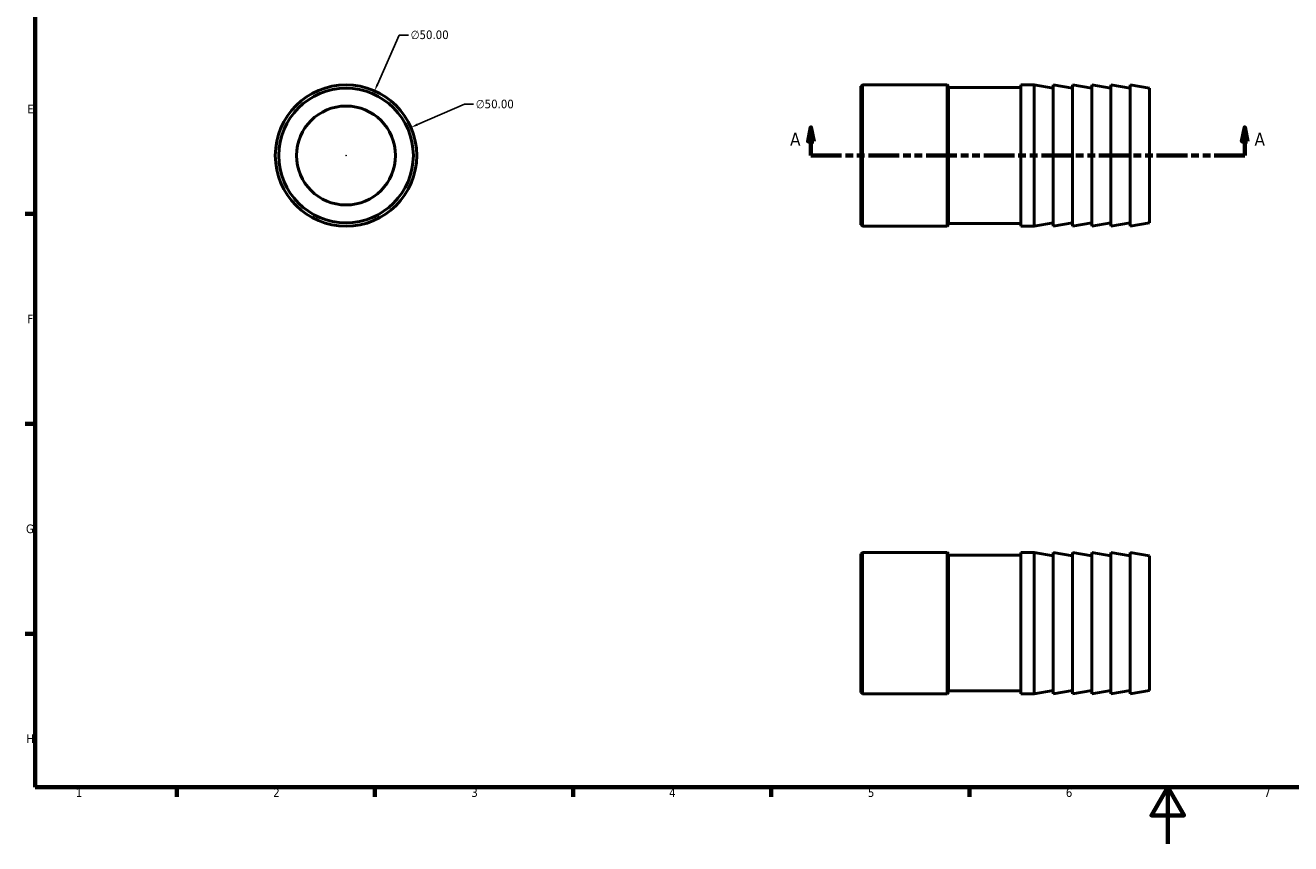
# Model space of a CAD drawing. Header units: millimetres. Extents: x 0 to 902, y 0 to 594.
# Tile 1 of 3: x 17 to 464, y 0 to 289. Entities that reach past the tile are written whole.
import ezdxf

# ---------------------------------------------------------------- set-up
doc = ezdxf.new("R2010")
doc.units = ezdxf.units.MM
doc.linetypes.add('DOUBLE_DASH_CHAIN', pattern=[1.2403, 0.6614, -0.0827, 0.1654, -0.0827, 0.1654, -0.0827])
for name, color, linetype, lineweight in [('Border (ANSI)', 7, 'Continuous', 70), ('Dimension (ANSI)', 7, 'Continuous', 25), ('Section Line (ANSI)', 7, 'DOUBLE_DASH_CHAIN', 70), ('Visible (ANSI)', 7, 'Continuous', 50)]:
    doc.layers.add(name, color=color, linetype=linetype, lineweight=lineweight)
doc.styles.add('Label Text (ANSI)', font='tahoma.ttf')
doc.styles.add('Note Text (ANSI)', font='tahoma.ttf')
doc.dimstyles.new('Default - mm (ANSI)', dxfattribs={"dimtxt": 3.048, "dimasz": 2.5, "dimexe": 3.175, "dimexo": 1.6002, "dimgap": 0.8, "dimtad": 0, "dimtoh": 1, "dimrnd": 1e-08, "dimzin": 4, "dimdsep": 46, "dimtxsty": 'Note Text (ANSI)', "dimcen": 0.09, "dimdle": 10, "dimclrd": 256, "dimclre": 256, "dimclrt": 256, "dimadec": 1, "dimazin": 1, "dimtfac": 1, "dimtofl": 0, "dimtmove": 0, "dimatfit": 3, "dimfxl": 1, "dimtolj": 1, "dimtzin": 4, "dimlwd": -1, "dimlwe": -1, "dimarcsym": 0})

# ---------------------------------------------------------------- blocks, each defined once
blk = doc.blocks.new('Borders Default Border')
at = {"layer": 'Border (ANSI)'}
for p, q in [((20, 222.75), (16.55, 222.75)), ((20, 148.5), (16.55, 148.5)), ((20, 74.25), (16.55, 74.25)), ((70.08, 20), (70.08, 16.55)), ((140.17, 20), (140.17, 16.55)), ((210.25, 20), (210.25, 16.55)), ((280.33, 20), (280.33, 16.55)), ((350.42, 20), (350.42, 16.55))]:
    blk.add_line(p, q, dxfattribs=at)
at = {"layer": 'Border (ANSI)', "flags": 128}
for points in [[(20, 20), (20, 574), (821, 574), (821, 20), (20, 20)], [(420.5, 0), (420.5, 20), (414.73, 10), (426.27, 10), (420.5, 20)]]:
    blk.add_lwpolyline(points, dxfattribs=at)
at = {"layer": 'Border (ANSI)', "char_height": 3.05, "attachment_point": 7, "style": 'Note Text (ANSI)'}
for s, insert in [('E', (17.21, 258.35)), ('F', (17.29, 184.1)), ('G', (16.81, 109.79)), ('H', (16.97, 35.6)), ('1', (34.35, 16.55)), ('2', (104.2, 16.55)), ('3', (174.26, 16.49)), ('4', (244.23, 16.55)), ('5', (314.48, 16.49)), ('6', (384.49, 16.49)), ('7', (454.6, 16.55))]:
    blk.add_mtext(s, dxfattribs=dict(at, insert=insert))
blk = doc.blocks.new('2dTransSection0')
at = {"layer": 'Section Line (ANSI)', "linetype": 'Continuous'}
for p, q in [((294.33, 253.43), (293.33, 248.43)), ((294.33, 248.43), (294.33, 253.43)), ((295.33, 248.43), (294.33, 253.43)), ((447.73, 253.43), (446.73, 248.43)), ((447.73, 248.43), (447.73, 253.43)), ((448.73, 248.43), (447.73, 253.43)), ((293.33, 248.43), (295.33, 248.43)), ((294.33, 243.43), (294.33, 248.43)), ((446.73, 248.43), (448.73, 248.43)), ((447.73, 243.43), (447.73, 248.43)), ((294.33, 243.43), (305.11, 243.43)), ((436.96, 243.43), (447.73, 243.43))]:
    blk.add_line(p, q, dxfattribs=at)
at = {"layer": 'Section Line (ANSI)', "linetype": 'DOUBLE_DASH_CHAIN', "ltscale": 16.427599}
blk.add_line((294.33, 243.43), (447.73, 243.43), dxfattribs=at)
at = {"layer": 'Section Line (ANSI)', "linetype": 'Continuous', "flags": 128}
for points in [[(295.33, 248.43), (294.33, 253.43), (293.33, 248.43), (295.33, 248.43)], [(448.73, 248.43), (447.73, 253.43), (446.73, 248.43), (448.73, 248.43)]]:
    blk.add_lwpolyline(points, dxfattribs=at)
at = {"layer": 'Section Line (ANSI)'}
for points in [[(295.33, 248.43), (294.33, 253.43), (293.33, 248.43), (295.33, 248.43)], [(448.73, 248.43), (447.73, 253.43), (446.73, 248.43), (448.73, 248.43)]]:
    blk.add_solid(points, dxfattribs=at)
at = {"layer": 'Section Line (ANSI)', "char_height": 4.57, "attachment_point": 7, "style": 'Label Text (ANSI)'}
for insert in [(286.97, 246.93), (451.2, 246.93)]:
    blk.add_mtext('A', dxfattribs=dict(at, insert=insert))
blk = doc.blocks.new('*D9')
at = {"layer": 'Defpoints', "color": 0, "transparency": 16777216}
for p in [(140.07, 266.29), (119.85, 220.56)]:
    blk.add_point(p, dxfattribs=at)
at = {"layer": 'Dimension (ANSI)', "transparency": 16777216}
for p, q in [((148.8, 286.03), (141.08, 268.58)), ((152.02, 286.03), (148.8, 286.03)), ((129.87, 243.43), (130.05, 243.43)), ((129.96, 243.34), (129.96, 243.52))]:
    blk.add_line(p, q, dxfattribs=at)
blk.add_solid([(140.7, 268.75), (141.46, 268.41), (140.07, 266.29)], dxfattribs=at)
at = {"layer": 'Dimension (ANSI)', "transparency": 16777216, "insert": (152.82, 287.67), "char_height": 3.048, "attachment_point": 1, "style": 'Note Text (ANSI)'}
blk.add_mtext('\\A1;∅50.00', dxfattribs=at)
blk = doc.blocks.new('*D10')
at = {"layer": 'Defpoints', "color": 0, "transparency": 16777216}
for p in [(152.9, 253.35), (107.01, 233.5)]:
    blk.add_point(p, dxfattribs=at)
at = {"layer": 'Dimension (ANSI)', "transparency": 16777216}
for p, q in [((171.83, 261.54), (155.2, 254.34)), ((175.05, 261.54), (171.83, 261.54)), ((129.87, 243.43), (130.05, 243.43)), ((129.96, 243.34), (129.96, 243.52))]:
    blk.add_line(p, q, dxfattribs=at)
blk.add_solid([(155.03, 254.73), (155.36, 253.96), (152.9, 253.35)], dxfattribs=at)
at = {"layer": 'Dimension (ANSI)', "transparency": 16777216, "insert": (175.85, 263.18), "char_height": 3.048, "attachment_point": 1, "style": 'Note Text (ANSI)'}
blk.add_mtext('\\A1;∅50.00', dxfattribs=at)

msp = doc.modelspace()

# ---------------------------------------------------------------- linework, layer by layer
at = {"layer": 'Visible (ANSI)'}
for p, q in [((312.0312, 267.9274), (312.5312, 268.4274)), ((312.0312, 218.9274), (312.0312, 267.9274)), ((312.5312, 268.4274), (312.5312, 218.4274)), ((342.5312, 268.4274), (312.5312, 268.4274)), ((342.5312, 218.4274), (342.5312, 268.4274)), ((343.0312, 267.9274), (342.5312, 268.4274)), ((343.0312, 267.9274), (343.0312, 218.9274)), ((368.5312, 267.4274), (343.0312, 267.4274)), ((368.5312, 268.4274), (368.5312, 218.4274)), ((373.2312, 268.4274), (368.5312, 268.4274)), ((373.2312, 268.4274), (373.2312, 218.4274)), ((380.0312, 267.2283), (373.2312, 268.4274)), ((380.0312, 268.4274), (380.0312, 218.4274)), ((386.8312, 267.2283), (380.0312, 268.4274)), ((386.8312, 268.4274), (386.8312, 218.4274)), ((393.6312, 267.2283), (386.8312, 268.4274)), ((393.6312, 268.4274), (393.6312, 218.4274)), ((400.4312, 267.2283), (393.6312, 268.4274)), ((400.4312, 268.4274), (400.4312, 218.4274)), ((407.2312, 267.2283), (400.4312, 268.4274)), ((407.2312, 268.4274), (407.2312, 218.4274)), ((414.0312, 267.2283), (407.2312, 268.4274)), ((414.0312, 267.2283), (414.0312, 219.6264)), ((368.5312, 219.4274), (343.0312, 219.4274)), ((380.0312, 219.6264), (373.2312, 218.4274)), ((386.8312, 219.6264), (380.0312, 218.4274)), ((393.6312, 219.6264), (386.8312, 218.4274)), ((400.4312, 219.6264), (393.6312, 218.4274)), ((407.2312, 219.6264), (400.4312, 218.4274)), ((414.0312, 219.6264), (407.2312, 218.4274)), ((312.0312, 218.9274), (312.5312, 218.4274)), ((342.5312, 218.4274), (312.5312, 218.4274)), ((343.0312, 218.9274), (342.5312, 218.4274)), ((373.2312, 218.4274), (368.5312, 218.4274)), ((312.0312, 102.5288), (312.5312, 103.0288)), ((312.5312, 103.0288), (312.5312, 53.0288)), ((342.5312, 103.0288), (312.5312, 103.0288)), ((342.5312, 53.0288), (342.5312, 103.0288)), ((343.0312, 102.5288), (342.5312, 103.0288)), ((368.5312, 103.0288), (368.5312, 53.0288)), ((373.2312, 103.0288), (368.5312, 103.0288)), ((373.2312, 103.0288), (373.2312, 53.0288)), ((380.0312, 101.8298), (373.2312, 103.0288)), ((380.0312, 103.0288), (380.0312, 53.0288)), ((386.8312, 101.8298), (380.0312, 103.0288)), ((386.8312, 103.0288), (386.8312, 53.0288)), ((393.6312, 101.8298), (386.8312, 103.0288)), ((393.6312, 103.0288), (393.6312, 53.0288)), ((400.4312, 101.8298), (393.6312, 103.0288)), ((400.4312, 103.0288), (400.4312, 53.0288)), ((407.2312, 101.8298), (400.4312, 103.0288)), ((407.2312, 103.0288), (407.2312, 53.0288)), ((414.0312, 101.8298), (407.2312, 103.0288)), ((312.0312, 53.5288), (312.0312, 102.5288)), ((343.0312, 102.5288), (343.0312, 53.5288)), ((368.5312, 102.0288), (343.0312, 102.0288)), ((414.0312, 101.8298), (414.0312, 54.2278)), ((368.5312, 54.0288), (343.0312, 54.0288)), ((380.0312, 54.2278), (373.2312, 53.0288)), ((386.8312, 54.2278), (380.0312, 53.0288)), ((393.6312, 54.2278), (386.8312, 53.0288)), ((400.4312, 54.2278), (393.6312, 53.0288)), ((407.2312, 54.2278), (400.4312, 53.0288)), ((414.0312, 54.2278), (407.2312, 53.0288)), ((312.0312, 53.5288), (312.5312, 53.0288)), ((342.5312, 53.0288), (312.5312, 53.0288)), ((343.0312, 53.5288), (342.5312, 53.0288)), ((373.2312, 53.0288), (368.5312, 53.0288))]:
    msp.add_line(p, q, dxfattribs=at)
for radius in [25, 23.801, 17.5]:
    msp.add_circle((129.9585, 243.4274), radius, dxfattribs=at)

# ---------------------------------------------------------------- block references
msp.add_blockref('Borders Default Border', (0, 0))
at = {"layer": 'Section Line (ANSI)'}
msp.add_blockref('2dTransSection0', (0, 0), dxfattribs=at)

# ---------------------------------------------------------------- dimensions: what is measured, and where the dimension line sits
at = {"layer": 'Dimension (ANSI)'}
for p1, p2, picture, middle in [((119.8469, 220.5636), (140.0702, 266.2912), '*D9', (159.516, 286.0279)), ((107.0124, 233.5038), (152.9046, 253.3509), '*D10', (182.5485, 261.5361))]:
    dim = msp.add_diameter_dim_2p(p1=p1, p2=p2, dimstyle='Default - mm (ANSI)', override={"dimtih": 1, "dimdec": 2, "dimlfac": 1, "dimtp": 0, "dimtm": 0, "dimtdec": 2}, dxfattribs=at)
    dim.commit()
    dim.dimension.update_dxf_attribs({"geometry": picture, "text_midpoint": middle, "dimtype": 163})

doc.saveas('drawing.dxf')
